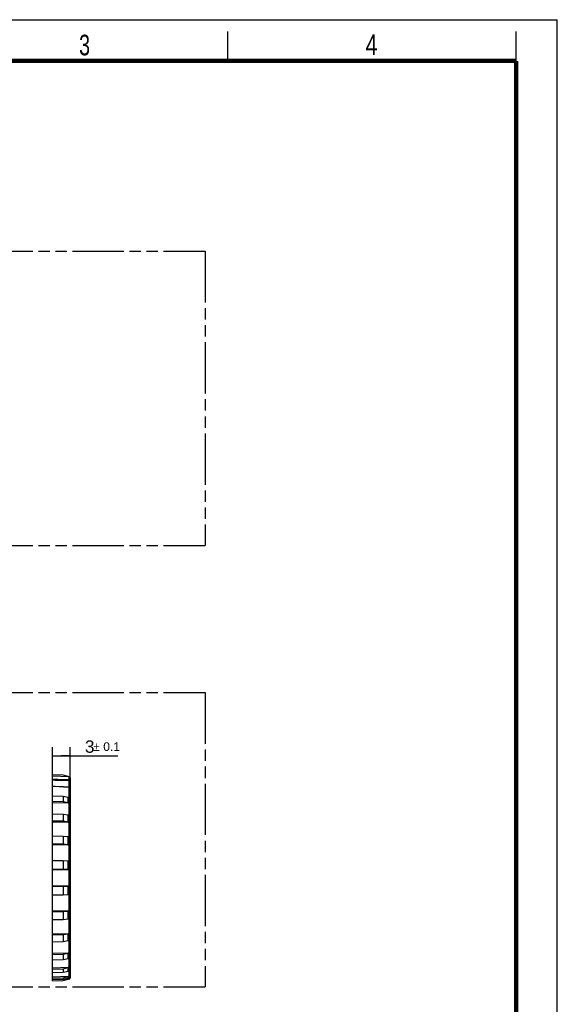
# Model space of a CAD drawing. Header units: millimetres. Extents: x 0 to 210, y 0 to 297.
# Tile 14 of 14: x 119 to 210, y 130 to 297. Entities that reach past the tile are written whole.
import ezdxf

# ---------------------------------------------------------------- set-up
doc = ezdxf.new("R2010")
doc.units = ezdxf.units.MM
doc.header["$LTSCALE"] = 19.36
doc.linetypes.add('PHANTOM', pattern=[0.8, 0.45, -0.05, 0.1, -0.05, 0.1, -0.05])
doc.layers.get('0').update_dxf_attribs({"linetype": 'CONTINUOUS'})
doc.layers.add('DEFAULT_3', color=7, linetype='PHANTOM')
doc.layers.add('Z_DIM_2D', color=7, linetype='CONTINUOUS')
doc.styles.add('TEXTSTYLE_2', font='txt', dxfattribs={"width": 0.75})
doc.styles.add('TEXTSTYLE_3', font='helveticaneueltw1g-ltcn.otf')
doc.styles.add('TEXTSTYLE_4', font='gdt', dxfattribs={"width": 0.7})
doc.dimstyles.new('DIMSTYLE_1', dxfattribs={"dimtxt": 2.1, "dimasz": 3.5, "dimexe": 1.5, "dimexo": 0, "dimgap": 0.525, "dimtad": 1, "dimdec": 3, "dimdsep": 46, "dimtxsty": 'TEXTSTYLE_3', "dimblk": '_FILLED', "dimblk1": '_FILLED', "dimblk2": '_FILLED', "dimcen": 0.09, "dimclrt": 5, "dimadec": 3, "dimazin": 2, "dimtol": 1, "dimtp": 0.1, "dimtm": 0.1, "dimtfac": 1, "dimtdec": 3, "dimtofl": 0, "dimtmove": 0, "dimatfit": 3, "dimldrblk": '_FILLED', "dimfxl": 0, "dimtolj": 1, "dimarcsym": 0})

# ---------------------------------------------------------------- blocks, each defined once
blk = doc.blocks.new('*D5')
at = {"layer": 'Z_DIM_2D', "color": 2, "linetype": 'Continuous', "transparency": 16777216}
for p, q in [((124.15, 167.63), (124.15, 173.42)), ((127.15, 167.63), (127.15, 173.42)), ((124.15, 171.92), (125.65, 171.92)), ((127.15, 171.92), (125.65, 171.92)), ((125.65, 171.92), (135.26, 171.92))]:
    blk.add_line(p, q, dxfattribs=at)
at = {"layer": 'Z_DIM_2D', "color": 5, "linetype": 'Continuous', "transparency": 16777216}
for s, height, style, p in [('3', 2.1, 'TEXTSTYLE_3', (129.67, 172.45)), ('`', 1.47, 'TEXTSTYLE_4', (131.08, 172.76)), ('0.1', 1.47, 'TEXTSTYLE_3', (132.79, 172.76))]:
    blk.add_text(s, height=height, dxfattribs=dict(at, style=style)).set_placement(p)
blk = doc.blocks.new('_FILLED')
at = {"color": 0, "linetype": 'ByBlock'}
blk.add_solid([(0, 0), (-1, 0.125), (-1, -0.125)], dxfattribs=at)
blk = doc.blocks.new('_NONE')

msp = doc.modelspace()

# ---------------------------------------------------------------- linework, layer by layer
at = {"color": 2, "linetype": 'Continuous'}
for p, q in [((0, 297), (210, 297)), ((210, 0), (210, 297)), ((154, 290), (154, 295)), ((203, 290), (203, 295))]:
    msp.add_line(p, q, dxfattribs=at)
at = {"color": 7, "linetype": 'Continuous'}
for p, q in [((124.1549, 133.6882), (124.1549, 168.6817)), ((125.9549, 168.6189), (124.1549, 168.6817)), ((126.9619, 168.3869), (124.1549, 168.4849)), ((126.7996, 168.3926), (125.9549, 168.6189)), ((127.1549, 168.187), (127.1549, 134.1828)), ((126.9637, 166.606), (126.0097, 166.648)), ((124.1549, 165.1427), (125.9549, 165.0925)), ((125.9549, 164.1229), (124.1549, 164.1695)), ((124.1549, 164.0211), (126.8132, 163.9522)), ((125.9549, 165.0925), (125.9549, 164.1229)), ((125.9549, 165.0925), (126.8132, 164.9091)), ((126.8132, 163.9522), (125.9549, 164.1229)), ((126.8132, 163.9522), (126.8132, 164.9091)), ((124.1549, 162.0789), (125.9549, 162.0398)), ((125.9549, 160.8091), (124.1549, 160.8438)), ((124.1549, 160.7335), (126.8132, 160.6822)), ((125.9549, 162.0398), (125.9549, 160.8091)), ((125.9549, 162.0398), (126.8132, 161.8967)), ((126.8132, 160.6822), (125.9549, 160.8091)), ((126.8132, 160.6822), (126.8132, 161.8967)), ((124.1549, 158.3307), (125.9549, 158.3051)), ((125.9549, 158.3051), (125.9549, 156.8907)), ((125.9549, 158.3051), (126.8132, 158.2112)), ((126.8132, 156.8154), (126.8132, 158.2112)), ((125.9549, 156.8907), (124.1549, 156.9113)), ((124.1549, 156.8458), (126.8132, 156.8154)), ((126.8132, 156.8154), (125.9549, 156.8907)), ((124.1549, 154.1335), (125.9549, 154.1229)), ((125.9549, 154.1229), (125.9549, 152.6137)), ((125.9549, 154.1229), (126.8132, 154.0842)), ((126.8132, 152.5949), (126.8132, 154.0842)), ((125.9549, 152.6137), (124.1549, 152.6189)), ((124.1549, 152.6025), (126.8132, 152.5949)), ((126.8132, 152.5949), (125.9549, 152.6137)), ((126.8132, 149.775), (124.1549, 149.7674)), ((124.1549, 149.751), (125.9549, 149.7562)), ((125.9549, 149.7562), (126.8132, 149.775)), ((125.9549, 149.7562), (125.9549, 148.247)), ((126.8132, 148.2857), (126.8132, 149.775)), ((125.9549, 148.247), (124.1549, 148.2364)), ((126.8132, 148.2857), (125.9549, 148.247)), ((126.8132, 145.5544), (124.1549, 145.5241)), ((125.9549, 145.4792), (126.8132, 145.5544)), ((126.8132, 144.1587), (126.8132, 145.5544)), ((124.1549, 145.4586), (125.9549, 145.4792)), ((125.9549, 144.0648), (124.1549, 144.0392)), ((125.9549, 145.4792), (125.9549, 144.0648)), ((126.8132, 144.1587), (125.9549, 144.0648)), ((126.8132, 141.6877), (124.1549, 141.6364)), ((124.1549, 141.526), (125.9549, 141.5607)), ((125.9549, 141.5607), (126.8132, 141.6877)), ((125.9549, 141.5607), (125.9549, 140.3301)), ((126.8132, 140.4732), (126.8132, 141.6877)), ((125.9549, 140.3301), (124.1549, 140.2909)), ((126.8132, 140.4732), (125.9549, 140.3301)), ((126.8132, 138.4176), (124.1549, 138.3488)), ((124.1549, 138.2004), (125.9549, 138.247)), ((125.9549, 137.2774), (124.1549, 137.2272)), ((125.9549, 138.247), (126.8132, 138.4176)), ((125.9549, 138.247), (125.9549, 137.2774)), ((126.8132, 137.4608), (125.9549, 137.2774)), ((126.8132, 137.4608), (126.8132, 138.4176)), ((126.8132, 135.9498), (124.1549, 135.8676)), ((124.1549, 135.6906), (125.9549, 135.7462)), ((125.9549, 135.7462), (126.8132, 135.9498)), ((125.9549, 135.7462), (125.9549, 135.0985)), ((126.8132, 135.3107), (126.8132, 135.9498)), ((125.9549, 135.0985), (124.1549, 135.0405)), ((126.8132, 134.4393), (124.1549, 134.3489)), ((124.1549, 134.1543), (125.9549, 134.2155)), ((125.9549, 133.9304), (124.1549, 133.8682)), ((126.8132, 135.3107), (125.9549, 135.0985)), ((125.9549, 134.2155), (126.8132, 134.4393)), ((125.9549, 134.2155), (125.9549, 133.9304)), ((126.8132, 134.158), (125.9549, 133.9304)), ((125.9549, 133.751), (126.7996, 133.9773)), ((126.9619, 133.983), (126.0303, 133.9504)), ((126.8132, 134.158), (126.8132, 134.4393)), ((124.1549, 133.6882), (125.9549, 133.751))]:
    msp.add_line(p, q, dxfattribs=at)
at = {"color": 9, "linetype": 'Continuous'}
for p, q in [((124.1549, 167.9788), (126.9619, 167.9032)), ((124.1549, 167.9788), (125.0774, 167.9541)), ((126.9619, 167.7016), (124.1549, 167.769)), ((125.0774, 167.9541), (126.013, 167.9289)), ((126.013, 167.9289), (126.9619, 167.9032)), ((126.9619, 168.3869), (126.9619, 167.9032)), ((126.9619, 167.7016), (126.9619, 166.6061)), ((126.9619, 166.5851), (124.1549, 166.7096)), ((126.9619, 166.5851), (126.013, 166.627)), ((126.9619, 166.5851), (126.9619, 133.983))]:
    msp.add_line(p, q, dxfattribs=at)
at = {"color": 7, "linetype": 'Continuous', "const_width": 0.7}
for points in [[(7, 290), (203, 290)], [(203, 7), (203, 290)]]:
    msp.add_lwpolyline(points, dxfattribs=at)
at = {"color": 9, "linetype": 'Continuous'}
for points in [[(126.9619, 167.7016), (126.4888, 167.7131), (126.0177, 167.7245), (125.5489, 167.7358), (125.0821, 167.747), (124.6174, 167.758), (124.1549, 167.769)], [(126.013, 166.627), (124.6145, 166.6891), (124.1549, 166.7096)]]:
    msp.add_lwpolyline(points, dxfattribs=at)
at = {"color": 7, "linetype": 'Continuous'}
msp.add_lwpolyline([(126.0097, 166.648), (124.6117, 166.7098), (124.1549, 166.7301)], dxfattribs=at)
for centre, start, end in [((126.9549, 168.187), 0, 88), ((126.9549, 166.4062), 0, 87.481968), ((126.9549, 134.1828), 272, 360)]:
    msp.add_arc(centre, 0.2, start, end, dxfattribs=at)
at = {"color": 9, "linetype": 'Continuous'}
for points, knots in [([(126.9619, 167.9032), (126.9683, 167.903), (126.9779, 167.9022), (126.9905, 167.9003), (127.003, 167.8978), (127.0185, 167.8936), (127.0334, 167.888), (127.045, 167.8826), (127.0562, 167.8768), (127.0698, 167.8685), (127.085, 167.857), (127.099, 167.8442), (127.1117, 167.8302), (127.1229, 167.815), (127.131, 167.8016), (127.1366, 167.7904), (127.1417, 167.779), (127.147, 167.7643), (127.1508, 167.7491), (127.1529, 167.7369), (127.1545, 167.7245), (127.1549, 167.7152), (127.1549, 167.709)], [0, 0, 0, 0, 0.06339187, 0.09508202, 0.1267574, 0.19003168, 0.25320427, 0.2847535, 0.31626863, 0.37917006, 0.4419117, 0.50448496, 0.56688738, 0.6291228, 0.69120122, 0.72219554, 0.75315703, 0.81497442, 0.87669762, 0.90754233, 0.93837472, 1, 1, 1, 1]), ([(126.9619, 167.7016), (126.9622, 167.7124), (126.9628, 167.7342), (126.9634, 167.7668), (126.9638, 167.7987), (126.9639, 167.8241), (126.9639, 167.8429), (126.9638, 167.8554), (126.9636, 167.8668), (126.9634, 167.8768), (126.9631, 167.8854), (126.9628, 167.8917), (126.9625, 167.896), (126.9623, 167.8987), (126.9621, 167.9011), (126.962, 167.9026), (126.9619, 167.9032)], [0, 0, 0, 0, 0.16057373, 0.3248412, 0.48548633, 0.63461089, 0.70251414, 0.76491127, 0.82117169, 0.87082656, 0.91357931, 0.94930627, 0.96454172, 0.97804912, 0.98985578, 1, 1, 1, 1]), ([(126.9619, 167.7016), (126.9746, 167.7016), (126.9934, 167.7017), (127.0182, 167.7019), (127.036, 167.7022), (127.0531, 167.7025), (127.0693, 167.7029), (127.0844, 167.7033), (127.0983, 167.7038), (127.111, 167.7043), (127.1206, 167.7048), (127.1275, 167.7052), (127.1322, 167.7055), (127.1364, 167.7059), (127.1402, 167.7062), (127.1436, 167.7065), (127.1465, 167.7068), (127.1487, 167.7071), (127.1502, 167.7074), (127.1512, 167.7076), (127.1521, 167.7077), (127.1528, 167.7079), (127.1534, 167.7081), (127.154, 167.7082), (127.1544, 167.7084), (127.1546, 167.7086), (127.1548, 167.7087), (127.1549, 167.7088), (127.1549, 167.7089), (127.1549, 167.7089), (127.1549, 167.709)], [0, 0, 0, 0, 0.19634454, 0.29176022, 0.38416197, 0.47270053, 0.55656245, 0.63497764, 0.70722664, 0.77264748, 0.83064221, 0.85668712, 0.88068353, 0.90257757, 0.92232065, 0.9398698, 0.95518822, 0.96824604, 0.97392039, 0.97902254, 0.98355182, 0.9875089, 0.99089642, 0.99372033, 0.9959928, 0.99773941, 0.99843331, 0.9990241, 0.99953469, 1, 1, 1, 1]), ([(126.9619, 166.5851), (126.962, 166.5866), (126.9622, 166.5895), (126.9624, 166.5931), (126.9626, 166.5956), (126.9627, 166.5973), (126.9629, 166.5989), (126.963, 166.6004), (126.9631, 166.6016), (126.9632, 166.6028), (126.9633, 166.6037), (126.9634, 166.6045), (126.9635, 166.605), (126.9635, 166.6054), (126.9636, 166.6056), (126.9636, 166.6057), (126.9636, 166.6058), (126.9636, 166.6059), (126.9637, 166.6059), (126.9637, 166.606), (126.9637, 166.606), (126.9637, 166.606)], [0, 0, 0, 0, 0.21950946, 0.41607697, 0.50505377, 0.58746177, 0.66303614, 0.73153078, 0.79270291, 0.84632349, 0.89218998, 0.93010547, 0.95989768, 0.97170676, 0.9814395, 0.98908776, 0.99213121, 0.99465803, 0.99667643, 0.99820434, 1, 1, 1, 1]), ([(127.1549, 166.4062), (127.1549, 166.4119), (127.1545, 166.4205), (127.1529, 166.4319), (127.1508, 166.4432), (127.147, 166.4571), (127.1417, 166.4707), (127.1366, 166.4812), (127.131, 166.4915), (127.1229, 166.5039), (127.1116, 166.5179), (127.0989, 166.5308), (127.0849, 166.5426), (127.0697, 166.5531), (127.0535, 166.5623), (127.0363, 166.57), (127.0184, 166.5762), (126.9999, 166.5809), (126.981, 166.584), (126.9683, 166.5849), (126.9619, 166.5851)], [0, 0, 0, 0, 0.05908835, 0.088685, 0.11833137, 0.17781475, 0.23767616, 0.26779086, 0.29803623, 0.35893608, 0.42045412, 0.48262473, 0.54545762, 0.60893827, 0.67302911, 0.73767152, 0.80278837, 0.8682869, 0.93406206, 1, 1, 1, 1])]:
    msp.add_open_spline(points, degree=3, knots=knots, dxfattribs=at)
at = {"layer": 'DEFAULT_3', "color": 91, "linetype": 'PHANTOM', "true_color": 0x80ff80}
for p, q in [((50.1286, 257.68), (150.1286, 257.68)), ((150.1286, 257.68), (150.1286, 207.68)), ((50.1286, 207.68), (150.1286, 207.68)), ((50.1286, 182.68), (150.1286, 182.68)), ((150.1286, 182.68), (150.1286, 132.68)), ((50.1286, 132.68), (150.1286, 132.68))]:
    msp.add_line(p, q, dxfattribs=at)

# ---------------------------------------------------------------- texts
at = {"color": 5, "linetype": 'Continuous', "style": 'TEXTSTYLE_2'}
for s, width, p in [('3', 0.714286, (128.6839, 290.9429)), ('4', 0.785714, (177.3831, 290.9911))]:
    msp.add_text(s, height=3.5, dxfattribs=dict(at, width=width)).set_placement(p)

# ---------------------------------------------------------------- dimensions: what is measured, and where the dimension line sits
at = {"layer": 'Z_DIM_2D', "color": 2, "linetype": 'Continuous'}
dim = msp.add_linear_dim(base=(127.1549, 171.9224), p1=(124.1549, 167.6349), p2=(127.1549, 167.6349), dimstyle='DIMSTYLE_1', override={"dimblk1": 'NONE', "dimblk2": 'NONE', "dimsah": 1}, dxfattribs=at)
dim.commit()
dim.dimension.update_dxf_attribs({"geometry": '*D5', "text_midpoint": (132.464, 171.9224), "dimtype": 160})

doc.saveas('drawing.dxf')
